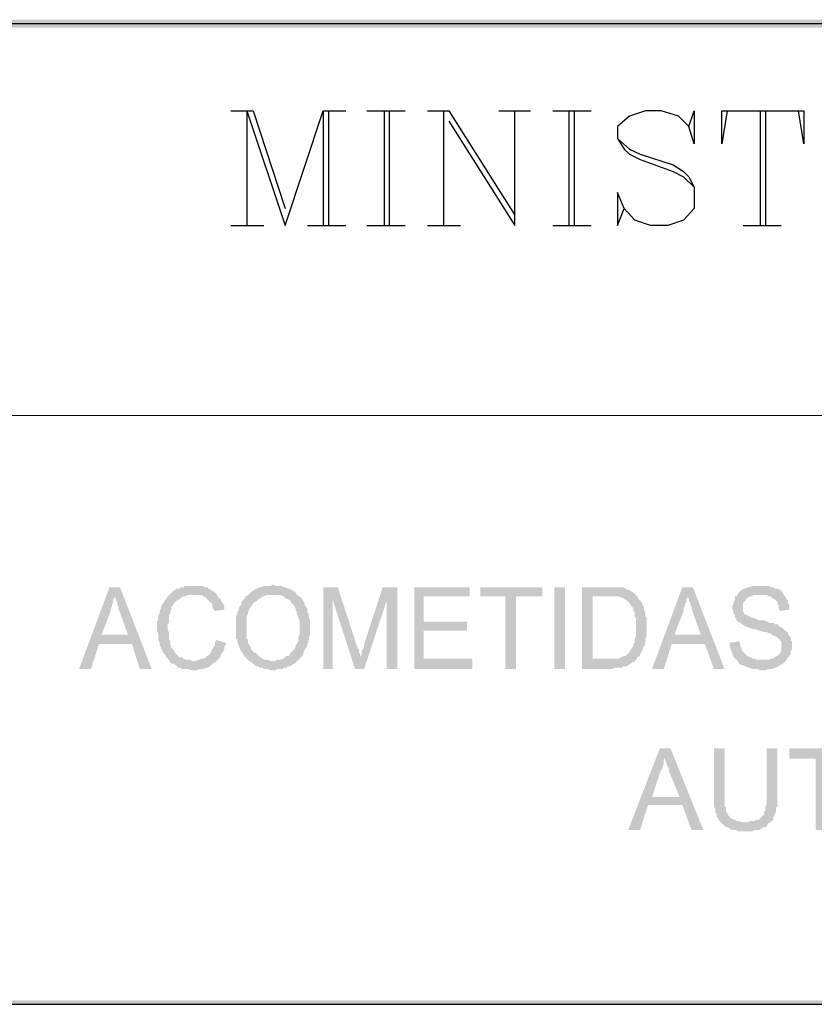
# Paper-space layout 'DGE_BT_007' of a CAD drawing. Header units: millimetres. Extents: x 8 to 202, y 3 to 294.
# Tile 2 of 14: x 56 to 82, y 3 to 35. Entities that reach past the tile are written whole.
import ezdxf

# ---------------------------------------------------------------- set-up
doc = ezdxf.new("R2010")
doc.units = ezdxf.units.MM
for name, color, linetype, lineweight in [('DGE_CONTORNOS', 7, 'Continuous', 0), ('DGE_DATOS', 7, 'Continuous', 0), ('DGE_RELLENO', 7, 'Continuous', 0)]:
    doc.layers.add(name, color=color, linetype=linetype, lineweight=lineweight)

# ---------------------------------------------------------------- blocks, each defined once
blk = doc.blocks.new('DGE_BT_007')
at = {"layer": 'DGE_RELLENO', "true_color": 0x000000}
for points in [[(23.4527, 34.8263), (23.7067, 34.5723), (201.9723, 34.8263)], [(23.7067, 34.5723), (201.9723, 34.8263), (201.8453, 34.5723)], [(59.563, 16.623), (59.2243, 16.623), (58.2507, 13.9983), (58.6317, 13.9983), (58.8857, 14.8026), (59.944, 14.8026), (58.9703, 15.0989), (59.2667, 15.8609), (59.2667, 15.9456), (59.309, 16.0303), (59.309, 16.0726), (59.3513, 16.1573), (59.3513, 16.2419), (59.3937, 16.2843), (59.3937, 16.3689)], [(59.563, 16.623), (59.3937, 16.3689), (59.3937, 16.3266), (59.436, 16.2419), (59.436, 16.1996), (59.4783, 16.115), (59.4783, 16.0726), (59.5207, 15.988), (59.5207, 15.9033), (59.563, 15.8186), (59.817, 15.0989), (58.9703, 15.0989), (59.944, 14.8026), (60.198, 13.9983), (60.579, 13.9983)], [(61.9337, 16.6653), (61.6373, 16.6653), (61.595, 16.623), (61.5103, 16.623), (61.468, 16.5806), (61.3833, 16.5806), (61.341, 16.5383), (61.2563, 16.4959), (61.214, 16.4536), (61.1717, 16.4113), (61.1293, 16.3689), (61.087, 16.3266), (61.0447, 16.2419), (61.0023, 16.1996), (60.96, 16.115), (60.9177, 16.0726), (60.8753, 15.988), (60.8753, 15.9456), (60.833, 15.8609), (60.833, 15.7763), (60.7907, 15.7339), (60.7907, 15.5646), (60.7483, 15.5223), (60.7483, 15.2259), (60.7907, 15.1413), (60.7907, 14.9296), (60.833, 14.8449), (60.833, 14.7603), (60.8753, 14.7179), (60.8753, 14.6333), (60.9177, 14.6333), (60.9177, 14.5909), (60.96, 14.5063), (61.0023, 14.464), (61.0447, 14.3793), (61.087, 14.3369), (61.1293, 14.2946), (61.1717, 14.2099), (61.214, 14.1676), (61.2987, 14.1676), (61.341, 14.1253), (61.3833, 14.0829), (61.4257, 14.0406), (61.5103, 14.0406), (61.5527, 13.9983), (61.7643, 13.9983), (61.849, 13.956), (62.0183, 13.956), (62.103, 13.9983), (62.23, 13.9983), (62.3147, 14.0406), (62.357, 14.0406), (62.4417, 14.0829), (62.484, 14.1253), (62.5263, 14.1676), (62.611, 14.2099), (61.8913, 14.2523), (61.8067, 14.2946), (61.6797, 14.2946), (61.595, 14.3369), (61.5527, 14.3793), (61.468, 14.3793), (61.4257, 14.4216), (61.3833, 14.464), (61.341, 14.5063), (61.2987, 14.5909), (61.2563, 14.6333), (61.214, 14.6756), (61.214, 14.7603), (61.1717, 14.7603), (61.1717, 14.8873), (61.1293, 14.972), (61.1293, 15.1836), (61.087, 15.2683), (61.087, 15.4376), (61.1293, 15.4799), (61.1293, 15.7339), (61.1717, 15.7763), (61.1717, 15.8609), (61.214, 15.9033), (61.214, 15.988), (61.2563, 16.0303), (61.2987, 16.115), (61.341, 16.1573), (61.3833, 16.1996), (61.468, 16.2419), (61.5103, 16.2843), (61.595, 16.3266), (61.6373, 16.3266), (61.722, 16.3689), (61.9337, 16.3689), (62.6533, 16.4113), (62.611, 16.4536), (62.5687, 16.4959), (62.5263, 16.4959), (62.484, 16.5383), (62.3993, 16.5806), (62.357, 16.623), (62.2723, 16.623), (62.23, 16.6653), (62.0183, 16.6653)], [(64.4737, 16.7076), (64.4737, 16.7076), (64.389, 16.6653), (64.1773, 16.6653), (64.0927, 16.623), (64.0503, 16.623), (63.9657, 16.5806), (63.9233, 16.5806), (63.881, 16.5383), (63.7963, 16.4959), (63.754, 16.4536), (63.7117, 16.4113), (64.4737, 16.3689), (64.7277, 16.3689), (64.8123, 16.3266), (64.8547, 16.2843), (64.897, 16.2419), (64.9393, 16.2419), (65.024, 16.1996), (65.0663, 16.115), (65.1087, 16.0726), (65.151, 16.0303), (65.1933, 15.9456), (65.1933, 15.9033), (65.2357, 15.8186), (65.2357, 15.7763), (65.278, 15.6916), (65.278, 15.6493), (65.3203, 15.5646), (65.3203, 15.0989), (65.278, 15.0143), (65.278, 14.8873), (65.2357, 14.8026), (65.1933, 14.7603), (65.1933, 14.7179), (65.151, 14.6333), (65.1087, 14.5909), (65.0663, 14.5486), (65.024, 14.5063), (64.9817, 14.4216), (64.897, 14.4216), (64.8547, 14.3793), (64.8123, 14.3369), (64.7277, 14.2946), (64.6007, 14.2946), (64.516, 14.2523), (64.4737, 14.2523), (65.2357, 14.2523), (65.3203, 14.3369), (65.3627, 14.3793), (65.405, 14.4216), (65.4473, 14.464), (65.4473, 14.5486), (65.4897, 14.5909), (65.4897, 14.6333), (65.532, 14.6756), (65.5743, 14.7603), (65.5743, 14.8026), (65.6167, 14.8873), (65.6167, 15.0143), (65.659, 15.0989), (65.659, 15.5646), (65.6167, 15.6493), (65.6167, 15.7763), (65.5743, 15.8186), (65.5743, 15.9033), (65.532, 15.988), (65.532, 16.0303), (65.4897, 16.0303), (65.4897, 16.115), (65.4473, 16.1573), (65.405, 16.2419), (65.3627, 16.2843), (65.3203, 16.3266), (65.2357, 16.3689), (65.1933, 16.4536), (65.151, 16.4959), (65.1087, 16.4959), (65.0663, 16.5383), (64.9817, 16.5806), (64.9393, 16.5806), (64.8547, 16.623), (64.8123, 16.623), (64.7277, 16.6653), (64.5583, 16.6653)], [(66.548, 16.623), (66.0823, 16.623), (66.0823, 13.9983), (66.3787, 13.9983), (66.3787, 16.2419)], [(66.548, 16.623), (66.3787, 16.2419), (67.0983, 13.9983), (67.2677, 14.3793), (67.2677, 14.464), (67.2253, 14.5486), (67.2253, 14.6333), (67.183, 14.6756), (67.1407, 14.8026)], [(68.453, 16.623), (67.9873, 16.623), (67.3947, 14.8026), (67.3947, 14.7179), (67.3523, 14.6333), (67.31, 14.5909), (67.31, 14.464), (67.2677, 14.3793), (67.0983, 13.9983), (67.3947, 13.9983), (68.1143, 16.1996)], [(68.453, 16.623), (68.1143, 16.1996), (68.1143, 13.9983), (68.453, 13.9983)], [(70.7813, 16.623), (69.0033, 16.623), (69.0033, 13.9983), (70.866, 13.9983), (70.866, 14.3369), (69.2997, 14.3369), (69.2997, 15.2259), (70.6967, 15.2259), (70.6967, 15.5223), (69.2997, 15.5223), (69.2997, 16.3266), (70.7813, 16.3266)], [(73.1097, 16.623), (71.12, 16.623), (71.12, 16.3266), (71.9243, 16.3266), (71.9243, 13.9983), (72.263, 13.9983), (72.263, 16.3266), (73.1097, 16.3266)], [(73.4907, 16.623), (73.8293, 16.623), (73.8293, 13.9983), (73.4907, 13.9983), (73.4907, 16.623)], [(75.2687, 16.623), (74.3797, 16.623), (74.3797, 13.9983), (75.3533, 13.9983), (75.438, 14.0406), (75.6497, 14.0406), (75.692, 14.0829), (75.819, 14.0829), (75.8613, 14.1253), (75.946, 14.1676), (75.9883, 14.2099), (76.0307, 14.2099), (76.073, 14.2523), (76.1153, 14.2946), (74.7183, 14.3369), (74.7183, 16.3266), (75.2687, 16.3266), (76.1153, 16.3689), (76.073, 16.4113), (76.0307, 16.4536), (75.946, 16.4959), (75.9037, 16.5383), (75.819, 16.5383), (75.7767, 16.5806), (75.692, 16.623), (75.3533, 16.623)], [(77.9357, 16.623), (77.597, 16.623), (76.6233, 13.9983), (77.0043, 13.9983), (77.2583, 14.8026), (78.3167, 14.8026), (77.343, 15.0989), (77.6393, 15.8609), (77.6393, 15.9456), (77.6817, 16.0303), (77.6817, 16.0726), (77.724, 16.1573), (77.724, 16.2419), (77.7663, 16.2843), (77.7663, 16.3689)], [(77.9357, 16.623), (77.7663, 16.3689), (77.7663, 16.3266), (77.8087, 16.2419), (77.8087, 16.1996), (77.851, 16.115), (77.851, 16.0726), (77.8933, 15.988), (77.8933, 15.9033), (77.9357, 15.8186), (78.1897, 15.0989), (77.343, 15.0989), (78.3167, 14.8026), (78.613, 13.9983), (78.9517, 13.9983)], [(80.0947, 16.6653), (79.8407, 16.6653), (79.756, 16.623), (79.7137, 16.623), (79.629, 16.5806), (79.5867, 16.5806), (79.502, 16.5383), (79.4597, 16.4959), (79.4173, 16.4536), (79.375, 16.4113), (79.3327, 16.3266), (79.2903, 16.3266), (79.2903, 16.2419), (79.248, 16.1573), (79.248, 16.115), (79.2057, 16.0303), (79.2057, 15.9033), (79.248, 15.8186), (79.248, 15.7763), (79.2903, 15.6916), (79.2903, 15.6493), (79.3327, 15.607), (79.3327, 15.5646), (79.375, 15.5223), (79.4597, 15.4799), (79.502, 15.4376), (79.5867, 15.3953), (79.629, 15.3529), (79.6713, 15.3529), (79.756, 15.3106), (79.7983, 15.3106), (79.883, 15.2683), (79.9677, 15.2683), (80.0523, 15.2259), (80.0947, 15.2259), (80.2217, 15.1836), (80.3063, 15.1836), (80.3487, 15.1413), (80.4333, 15.1413), (80.4757, 15.0989), (80.5603, 15.0566), (80.645, 15.0143), (80.6873, 14.972), (80.7297, 14.9296), (80.772, 14.8873), (80.772, 14.5486), (80.7297, 14.5063), (80.6873, 14.464), (80.645, 14.4216), (80.5603, 14.3793), (80.518, 14.3369), (80.4333, 14.3369), (80.391, 14.2946), (79.3327, 14.2946), (79.375, 14.2523), (79.4173, 14.1676), (79.502, 14.1253), (79.5443, 14.1253), (79.629, 14.0829), (79.7137, 14.0406), (79.756, 14.0406), (79.8407, 13.9983), (80.01, 13.9983), (80.0947, 13.956), (80.1793, 13.956), (80.264, 13.956), (80.3487, 13.9983), (80.4757, 13.9983), (80.5603, 14.0406), (80.6027, 14.0406), (80.645, 14.0829), (80.6873, 14.0829), (80.7297, 14.1253), (80.8143, 14.1676), (80.8567, 14.2099), (80.899, 14.2523), (80.9413, 14.2946), (80.9837, 14.3793), (81.026, 14.4216), (81.0683, 14.464), (81.0683, 14.5486), (81.1107, 14.6333), (81.1107, 14.8873), (81.0683, 14.9296), (81.0683, 15.0143), (81.026, 15.0566), (80.9837, 15.1413), (80.9837, 15.1836), (80.899, 15.2259), (80.8567, 15.2683), (80.8143, 15.3106), (80.7297, 15.3529), (80.6873, 15.3953), (80.645, 15.4376), (80.5603, 15.4376), (80.518, 15.4799), (80.391, 15.4799), (80.3063, 15.5223), (80.2217, 15.5646), (80.0523, 15.5646), (79.9677, 15.607), (79.883, 15.6493), (79.7983, 15.6493), (79.756, 15.6916), (79.7137, 15.6916), (79.6713, 15.7339), (79.629, 15.7339), (79.5867, 15.7763), (79.5443, 15.8609), (79.5443, 16.115), (79.5867, 16.1573), (79.629, 16.1996), (79.6713, 16.2843), (79.7137, 16.2843), (79.756, 16.3266), (79.7983, 16.3266), (79.883, 16.3689), (80.8567, 16.3689), (80.8143, 16.4536), (80.772, 16.4959), (80.7297, 16.5383), (80.645, 16.5806), (80.5603, 16.5806), (80.518, 16.623), (80.4333, 16.623), (80.391, 16.6653), (80.1793, 16.6653)], [(62.6533, 16.4113), (61.9337, 16.3689), (62.1877, 16.3689), (62.23, 16.3266), (62.3147, 16.2843), (62.357, 16.2419), (62.3993, 16.1996), (62.4417, 16.1573), (62.484, 16.115), (62.5263, 16.0726), (62.5263, 15.988), (62.5687, 15.9033), (62.611, 15.8609), (62.9073, 15.9033), (62.9073, 16.0303), (62.865, 16.115), (62.8227, 16.1573), (62.7803, 16.2419), (62.738, 16.2843), (62.6957, 16.3266)], [(63.7117, 16.4113), (63.6693, 16.3689), (63.5847, 16.3266), (63.5847, 16.2843), (63.5423, 16.2419), (63.5, 16.1996), (63.4577, 16.1573), (63.4577, 16.0726), (63.4153, 16.0303), (63.373, 15.9456), (63.373, 15.9033), (63.3307, 15.8186), (63.3307, 15.7763), (63.2883, 15.6916), (63.2883, 14.972), (63.3307, 14.9296), (63.3307, 14.8449), (63.373, 14.7603), (63.373, 14.7179), (63.4153, 14.6333), (63.4577, 14.5486), (63.5, 14.5063), (63.5423, 14.4216), (63.5847, 14.3793), (63.627, 14.3369), (63.6693, 14.2946), (63.7117, 14.2523), (63.7963, 14.2099), (63.8387, 14.1676), (63.881, 14.1253), (63.9233, 14.0829), (64.008, 14.0829), (64.0503, 14.0406), (64.135, 14.0406), (64.1773, 13.9983), (64.3043, 13.9983), (64.389, 13.956), (64.4737, 13.956), (64.5583, 13.956), (64.6007, 13.9983), (64.77, 13.9983), (64.8123, 14.0406), (64.897, 14.0406), (64.9393, 14.0829), (65.024, 14.0829), (65.0663, 14.1253), (65.151, 14.1676), (65.1933, 14.2099), (65.2357, 14.2523), (64.4737, 14.2523), (64.389, 14.2523), (64.3043, 14.2946), (64.1773, 14.2946), (64.135, 14.3369), (64.0503, 14.3793), (64.008, 14.4216), (63.9657, 14.464), (63.9233, 14.5063), (63.8387, 14.5486), (63.7963, 14.5909), (63.754, 14.6756), (63.754, 14.7179), (63.7117, 14.7603), (63.6693, 14.8449), (63.6693, 14.9296), (63.627, 14.972), (63.627, 15.6916), (63.6693, 15.7763), (63.6693, 15.8186), (63.7117, 15.9033), (63.7117, 15.9456), (63.754, 15.988), (63.7963, 16.0303), (63.8387, 16.115), (63.881, 16.1573), (63.9233, 16.1573), (63.9657, 16.1996), (64.008, 16.2419), (64.0927, 16.2843), (64.135, 16.3266), (64.1773, 16.3266), (64.262, 16.3689), (64.4737, 16.3689)], [(76.1153, 16.3689), (75.2687, 16.3266), (75.565, 16.3266), (75.6497, 16.2843), (75.692, 16.2843), (75.7343, 16.2419), (75.819, 16.1996), (75.8613, 16.1573), (75.9037, 16.115), (75.946, 16.0303), (75.9883, 15.988), (76.0307, 15.9456), (76.0307, 15.8609), (76.073, 15.8186), (76.073, 15.6916), (76.1153, 15.607), (76.1153, 15.0566), (76.073, 14.972), (76.073, 14.8449), (76.0307, 14.8026), (76.0307, 14.7603), (75.9883, 14.6756), (75.946, 14.6333), (75.9037, 14.5486), (75.8613, 14.5063), (75.819, 14.464), (75.7767, 14.4216), (75.7343, 14.4216), (75.6497, 14.3793), (75.6073, 14.3793), (75.565, 14.3369), (74.7183, 14.3369), (76.1153, 14.2946), (76.1577, 14.3793), (76.2423, 14.4216), (76.2423, 14.464), (76.2847, 14.5486), (76.327, 14.5909), (76.327, 14.6756), (76.3693, 14.7179), (76.4117, 14.8026), (76.4117, 14.972), (76.454, 15.0566), (76.454, 15.6493), (76.4117, 15.6916), (76.4117, 15.8186), (76.3693, 15.9033), (76.3693, 15.988), (76.327, 16.0303), (76.327, 16.0726), (76.2847, 16.1573), (76.2423, 16.1996), (76.2, 16.2419), (76.1577, 16.3266)], [(80.8567, 16.3689), (80.0947, 16.3689), (80.3063, 16.3689), (80.391, 16.3266), (80.4333, 16.3266), (80.4757, 16.2843), (80.5603, 16.2419), (80.6027, 16.1996), (80.645, 16.1573), (80.645, 16.115), (80.6873, 16.0303), (80.6873, 15.9456), (80.7297, 15.8609), (81.026, 15.9033), (81.026, 16.0726), (80.9837, 16.115), (80.9837, 16.1996), (80.9413, 16.2419), (80.899, 16.3266)], [(62.6533, 14.9296), (62.6533, 14.9296), (62.611, 14.8449), (62.611, 14.7603), (62.5687, 14.7179), (62.5263, 14.6333), (62.484, 14.5909), (62.484, 14.5486), (62.4417, 14.464), (62.357, 14.4216), (62.3147, 14.3793), (62.23, 14.3369), (62.1877, 14.3369), (62.103, 14.2946), (62.0607, 14.2946), (61.976, 14.2523), (61.8913, 14.2523), (62.611, 14.2099), (62.6957, 14.2946), (62.738, 14.3369), (62.7803, 14.3793), (62.7803, 14.4216), (62.8227, 14.5063), (62.865, 14.5486), (62.9073, 14.6333), (62.9073, 14.7179), (62.9497, 14.7603), (62.9497, 14.8449)], [(79.4173, 14.8873), (79.121, 14.8449), (79.121, 14.7179), (79.1633, 14.6333), (79.1633, 14.5909), (79.2057, 14.5063), (79.2057, 14.464), (79.248, 14.3793), (79.2903, 14.3369), (79.3327, 14.2946), (80.1793, 14.2946), (79.9677, 14.2946), (79.9253, 14.3369), (79.8407, 14.3369), (79.7983, 14.3793), (79.756, 14.3793), (79.6713, 14.4216), (79.629, 14.464), (79.5867, 14.5063), (79.5443, 14.5486), (79.502, 14.5909), (79.502, 14.6756), (79.4597, 14.7179), (79.4597, 14.8026)], [(77.216, 11.4583), (76.8773, 11.4583), (75.8613, 8.8336), (76.2423, 8.8336), (76.4963, 9.638), (77.597, 9.638), (76.6233, 9.8919), (76.8773, 10.6539), (76.8773, 10.6963), (76.9197, 10.7386), (76.962, 10.8233), (76.962, 10.8656), (77.0043, 10.9503), (77.0043, 11.0773), (77.0467, 11.1619)], [(77.216, 11.4583), (77.0467, 11.1619), (77.0467, 11.0773), (77.089, 10.9926), (77.089, 10.9503), (77.1313, 10.8656), (77.1737, 10.781), (77.1737, 10.6963), (77.216, 10.6116), (77.5123, 9.8919), (76.6233, 9.8919), (77.597, 9.638), (77.8933, 8.8336), (78.2743, 8.8336)], [(78.9517, 11.4583), (78.613, 11.4583), (78.613, 9.5956), (78.6553, 9.5109), (78.6553, 9.3839), (78.6977, 9.3416), (78.6977, 9.257), (78.74, 9.2146), (78.7823, 9.13), (78.8247, 9.0876), (79.5867, 9.0876), (79.502, 9.0876), (79.4173, 9.13), (79.3327, 9.13), (79.2903, 9.1723), (79.248, 9.1723), (79.1633, 9.2146), (79.121, 9.257), (79.0787, 9.2993), (79.0363, 9.3839), (78.994, 9.4263), (78.994, 9.5533), (78.9517, 9.5956), (78.9517, 9.9343)], [(80.645, 11.4583), (80.3063, 11.4583), (80.3063, 9.6803), (80.264, 9.5956), (80.264, 9.4686), (80.2217, 9.4263), (80.2217, 9.3416), (80.1793, 9.2993), (80.137, 9.257), (80.0947, 9.2146), (80.0523, 9.1723), (79.9677, 9.1723), (79.9253, 9.13), (79.756, 9.13), (79.7137, 9.0876), (78.8247, 9.0876), (78.867, 9.0453), (78.9093, 9.0029), (78.9517, 8.9606), (79.0363, 8.9183), (79.0787, 8.9183), (79.121, 8.8759), (79.2057, 8.8336), (79.3327, 8.8336), (79.375, 8.7913), (79.8407, 8.7913), (79.9253, 8.8336), (80.0523, 8.8336), (80.137, 8.8759), (80.1793, 8.9183), (80.264, 8.9183), (80.3063, 8.9606), (80.3487, 9.0453), (80.4333, 9.0876), (80.4757, 9.13), (80.518, 9.1723), (80.518, 9.257), (80.5603, 9.2993), (80.5603, 9.3416), (80.6027, 9.4263), (80.6027, 9.5533), (80.645, 9.5956), (80.645, 9.9343)], [(83.1003, 11.4583), (81.026, 11.4583), (81.026, 11.1196), (81.8727, 11.1196), (81.8727, 8.8336), (82.2113, 8.8336), (82.2113, 11.1196), (83.1003, 11.1196)], [(201.9723, 3.2456), (201.8453, 3.3726), (23.5797, 3.2456)], [(201.8453, 3.3726), (23.5797, 3.2456), (23.7067, 3.3726)]]:
    blk.add_hatch(color=7, dxfattribs=at).paths.add_polyline_path(points, flags=0)
at = {"layer": 'DGE_CONTORNOS', "lineweight": 25}
for points in [[(23.5797, 34.6993), (201.9723, 34.6993)], [(63.119, 31.9053), (63.8387, 31.9053)], [(63.627, 31.9053), (63.627, 28.2223)], [(63.627, 31.9053), (64.8547, 28.2223), (66.0823, 31.9053), (66.0823, 28.2223)], [(63.8387, 31.9053), (64.8547, 28.7726)], [(66.0823, 31.9053), (66.802, 31.9053)], [(66.2517, 31.9053), (66.2517, 28.2223)], [(67.4793, 31.9053), (68.707, 31.9053)], [(68.0297, 31.9053), (68.0297, 28.2223)], [(68.199, 31.9053), (68.199, 28.2223)], [(69.4267, 31.9053), (70.104, 31.9053)], [(69.9347, 31.9053), (69.9347, 28.2223)], [(70.104, 31.9053), (72.2207, 28.5609)], [(70.104, 31.5666), (72.2207, 28.2223), (72.2207, 31.9053)], [(71.7127, 31.9053), (72.7287, 31.9053)], [(73.4483, 31.9053), (74.676, 31.9053)], [(73.9563, 31.9053), (73.9563, 28.2223)], [(74.1257, 31.9053), (74.1257, 28.2223)], [(77.8087, 31.3973), (77.978, 31.9053), (77.978, 30.847), (77.8087, 31.3973), (77.47, 31.7359), (76.9197, 31.9053), (76.4117, 31.9053), (75.9037, 31.7359), (75.5227, 31.3973), (75.5227, 31.0163), (75.7343, 30.6776), (75.9037, 30.5083), (76.2423, 30.339), (77.3007, 29.9579), (77.6393, 29.7886), (77.978, 29.4499)], [(79.0363, 31.9053), (78.867, 30.847), (78.867, 31.9053), (81.4917, 31.9053), (81.4917, 30.847), (81.3223, 31.9053)], [(80.0947, 31.9053), (80.0947, 28.2223)], [(80.264, 31.9053), (80.264, 28.2223)], [(75.5227, 31.0163), (75.9037, 30.6776), (76.2423, 30.5083), (77.3007, 30.1696), (77.6393, 29.9579), (77.8087, 29.7886), (77.978, 29.4499), (77.978, 28.7726), (77.6393, 28.3916), (77.1313, 28.2223), (76.581, 28.2223), (76.073, 28.3916), (75.7343, 28.7726), (75.5227, 29.2806), (75.5227, 28.2223), (75.7343, 28.7726)], [(63.119, 28.2223), (64.1773, 28.2223)], [(65.5743, 28.2223), (66.802, 28.2223)], [(67.4793, 28.2223), (68.707, 28.2223)], [(69.4267, 28.2223), (70.485, 28.2223)], [(73.4483, 28.2223), (74.676, 28.2223)], [(79.5443, 28.2223), (80.772, 28.2223)], [(7.874, 3.2456), (201.9723, 3.2456)]]:
    blk.add_lwpolyline(points, dxfattribs=at)
at = {"layer": 'DGE_CONTORNOS', "lineweight": 9}
blk.add_lwpolyline([(23.5797, 22.1263), (201.9723, 22.1263)], dxfattribs=at)
at = {"layer": 'DGE_DATOS', "flags": 1}
for tag, p in [('NORMA', (12, -5)), ('LAMINA', (12, -8)), ('PAGINA_PDF', (12, -11))]:
    blk.add_attdef(tag, p, '', height=1.5, dxfattribs=at)

psp = doc.layouts.new('DGE_BT_007')

# ---------------------------------------------------------------- block references
psp.add_blockref('DGE_BT_007', (0, 0))

doc.saveas('drawing.dxf')
